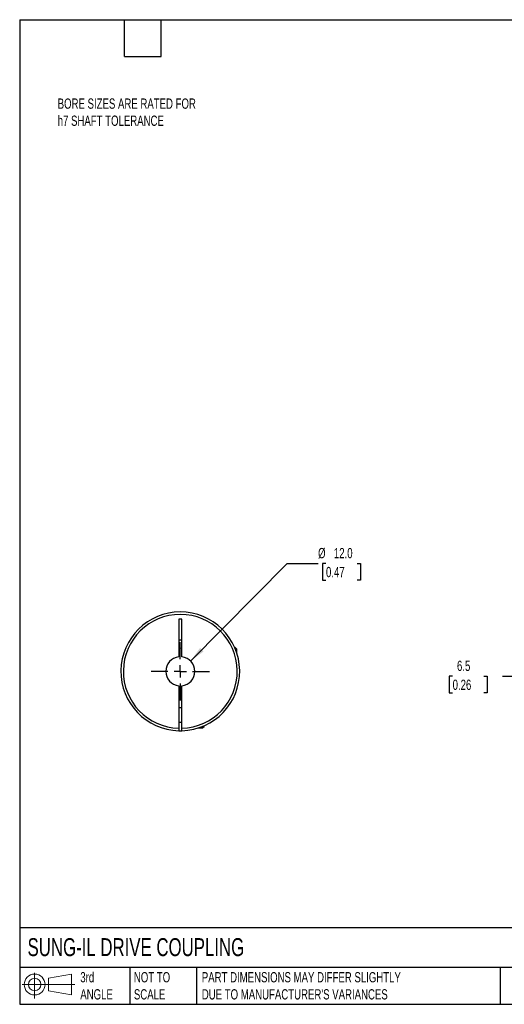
# Model space of a CAD drawing. Header units: millimetres. Extents: x 13 to 546, y 13 to 419.
# Tile 1 of 3: x 13 to 213, y 13 to 419. Entities that reach past the tile are written whole.
import ezdxf

# ---------------------------------------------------------------- set-up
doc = ezdxf.new("R2010")
doc.units = ezdxf.units.MM
doc.header["$LTSCALE"] = 2
doc.linetypes.add('SLD-Center', pattern=[19.05, 15.24, -1.27, 1.27, -1.27])
doc.linetypes.add('SLD-Solid', pattern=[0])
doc.layers.add('CENTER', color=40, linetype='SLD-Center')
doc.layers.add('SLD-DEFPOINTS', color=7, linetype='Continuous')
doc.layers.add('DIMENSIONS', color=140, linetype='SLD-Solid', lineweight=25)
doc.layers.add('TEXT', color=140, linetype='SLD-Solid', lineweight=25)
doc.styles.add('SLDTEXTSTYLE0', font='TXT', dxfattribs={"width": 0.7})
doc.dimstyles.new('SLDDIMSTYLE2', dxfattribs={"dimtxt": 4.316016, "dimasz": 6.604, "dimexe": 0, "dimexo": 0.0625, "dimgap": 1.079004, "dimtad": 0, "dimtih": 1, "dimtoh": 1, "dimdec": 1, "dimrnd": 1e-09, "dimzin": 12, "dimdsep": 46, "dimtxsty": 'SLDTEXTSTYLE0', "dimsah": 1, "dimcen": 0.09, "dimadec": 0, "dimazin": 3, "dimtfac": 1, "dimtdec": 1, "dimtmove": 0, "dimatfit": 0, "dimfxl": 0, "dimfrac": 2, "dimtolj": 1, "dimtzin": 12, "dimarcsym": 0})
doc.dimstyles.new('SLDDIMSTYLE3', dxfattribs={"dimtxt": 4.316016, "dimasz": 6.604, "dimexe": 0, "dimexo": 0.0625, "dimgap": 1.079004, "dimtad": 0, "dimtih": 1, "dimtoh": 1, "dimdec": 1, "dimrnd": 1e-09, "dimzin": 4, "dimdsep": 46, "dimtxsty": 'SLDTEXTSTYLE0', "dimsah": 1, "dimcen": 0, "dimadec": 0, "dimazin": 1, "dimtfac": 1, "dimtdec": 1, "dimtofl": 0, "dimtmove": 0, "dimatfit": 3, "dimfxl": 0, "dimfrac": 2, "dimtolj": 1, "dimtzin": 12, "dimarcsym": 0})

# ---------------------------------------------------------------- blocks, each defined once
blk = doc.blocks.new('Block11')
at = {"color": 7, "linetype": 'SLD-Solid', "lineweight": 18}
for p, q in [((5.18, 10.62), (5.18, 0)), ((10.96, 8.33), (20.35, 10.06)), ((10.96, 3.19), (10.96, 8.33)), ((20.35, 10.06), (20.35, 1.46)), ((0, 5.76), (21.75, 5.76)), ((10.96, 3.19), (20.35, 1.46))]:
    blk.add_line(p, q, dxfattribs=at)
for radius in [4.3, 2.57]:
    blk.add_circle((5.18, 5.76), radius, dxfattribs=at)
blk = doc.blocks.new('Block12')
at = {"layer": 'SLD-DEFPOINTS'}
blk.add_blockref('Block11', (0, 0), dxfattribs=at)
blk = doc.blocks.new('_D_3')
at = {"layer": 'DIMENSIONS'}
for p, q in [((191.31, 148.11), (189.86, 148.11)), ((189.86, 148.11), (189.86, 141.25)), ((204.14, 148.11), (205.59, 148.11)), ((205.59, 148.11), (205.59, 141.25)), ((211.92, 148.11), (224.62, 148.11)), ((224.62, 148.11), (224.62, 132.13)), ((189.86, 141.25), (191.31, 141.25)), ((205.59, 141.25), (204.14, 141.25)), ((238.44, 132.13), (218.27, 132.13)), ((239.98, 125.64), (218.27, 125.64)), ((224.62, 125.64), (224.62, 112.94))]:
    blk.add_line(p, q, dxfattribs=at)
for points in [[(224.62, 132.13), (225.64, 138.73), (223.61, 138.73)], [(224.62, 125.64), (223.61, 119.03), (225.64, 119.03)]]:
    blk.add_solid(points, dxfattribs=at)
at = {"layer": 'DIMENSIONS', "char_height": 4.233, "attachment_point": 1, "style": 'SLDTEXTSTYLE0'}
for s, insert in [('6.5', (193.11, 154.53)), ('0.26', (191.31, 146.71))]:
    blk.add_mtext(s, dxfattribs=dict(at, insert=insert))
blk = doc.blocks.new('_D_8')
at = {"layer": 'DIMENSIONS'}
for p, q in [((83.19, 154.39), (123.1, 194.63)), ((123.1, 194.63), (135.8, 194.63)), ((139.06, 194.63), (137.61, 194.63)), ((137.61, 194.63), (137.61, 187.77)), ((151.88, 194.63), (153.33, 194.63)), ((153.33, 194.63), (153.33, 187.77)), ((137.61, 187.77), (139.06, 187.77)), ((153.33, 187.77), (151.88, 187.77))]:
    blk.add_line(p, q, dxfattribs=at)
blk.add_solid([(83.19, 154.39), (88.56, 158.36), (87.12, 159.79)], dxfattribs=at)
at = {"layer": 'DIMENSIONS', "char_height": 4.233, "attachment_point": 1, "style": 'SLDTEXTSTYLE0'}
for s, insert in [('%%c', (135.8, 201.05)), ('12.0', (142.32, 201.05)), ('0.47', (139.06, 193.23))]:
    blk.add_mtext(s, dxfattribs=dict(at, insert=insert))
blk = doc.blocks.new('SW_CENTERMARKSYMBOL_3')
at = {"layer": 'CENTER', "color": 0}
for p, q in [((0, 5.08), (0, 12.04)), ((-5.08, 0), (-12.04, 0)), ((0, 0), (-2.54, 0)), ((0, 0), (0, 2.54)), ((0, 0), (0, -2.54)), ((0, 0), (2.54, 0)), ((5.08, 0), (12.04, 0)), ((0, -5.08), (0, -12.04))]:
    blk.add_line(p, q, dxfattribs=at)

msp = doc.modelspace()

# ---------------------------------------------------------------- linework, layer by layer
for p, q in [((79.61, 171.63), (78.31, 171.63)), ((78.31, 171.63), (78.31, 156.09)), ((79.61, 156.09), (79.61, 171.63)), ((78.31, 163.13), (79.61, 163.13)), ((101.66, 159.93), (101.42, 159.93)), ((102.26, 159.33), (101.66, 159.93)), ((102.26, 159.33), (101.67, 159.33)), ((102.26, 157.7), (102.26, 159.33)), ((78.31, 144.16), (78.31, 126.64)), ((79.61, 126.64), (79.61, 144.16)), ((79.61, 135.13), (78.31, 135.13)), ((78.31, 129.13), (79.61, 129.13)), ((86.53, 126.83), (88.16, 126.83)), ((88.16, 126.83), (88.76, 127.43)), ((88.16, 126.83), (88.16, 127.42)), ((88.76, 127.43), (88.76, 127.67))]:
    msp.add_line(p, q)
at = {"flags": 128}
for points in [[(79.61, 159.61), (78.96, 159.63), (78.31, 159.61)], [(78.31, 140.65), (78.96, 140.63), (79.61, 140.65)]]:
    msp.add_lwpolyline(points, dxfattribs=at)
for radius, start, end in [(24.5, 271.5203, 268.4797), (23.5, 271.585, 268.415), (6, 96.2192, 263.7808), (6, 276.2192, 83.7808), (24.5, 268.4797, 271.5203)]:
    msp.add_arc((78.96, 150.13), radius, start, end)
for points in [[(78.31, 126.64), (78.31, 126.51), (78.31, 126.38), (78.31, 126.13), (78.31, 126.02), (78.31, 125.75), (78.31, 125.64), (78.31, 125.64)], [(79.61, 125.64), (79.61, 125.64), (79.61, 125.66), (79.61, 125.76), (79.61, 125.84), (79.61, 126.12), (79.61, 126.37), (79.61, 126.64)]]:
    msp.add_open_spline(points, degree=3, knots=[0, 0, 0, 0, 0.25, 0.25, 0.5, 0.5, 1, 1, 1, 1])
at = {"layer": 'TEXT'}
for p, q in [((12.7, 419.1), (546.1, 419.1)), ((12.7, 419.1), (12.7, 12.7)), ((55.88, 403.86), (55.88, 419.1)), ((71.12, 403.86), (71.12, 419.1)), ((55.88, 403.86), (71.12, 403.86)), ((546.1, 44.25), (12.7, 44.25)), ((546.1, 27.94), (12.7, 27.94)), ((58.09, 27.94), (58.09, 12.7)), ((85.67, 27.94), (85.67, 12.7)), ((210.97, 27.94), (210.97, 12.7)), ((12.7, 12.7), (546.1, 12.7))]:
    msp.add_line(p, q, dxfattribs=at)

# ---------------------------------------------------------------- block references
at = {"layer": 'CENTER'}
msp.add_blockref('SW_CENTERMARKSYMBOL_3', (78.96, 150.13), dxfattribs=at)
at = {"layer": 'SLD-DEFPOINTS'}
msp.add_blockref('Block12', (13.68, 15.11), dxfattribs=at)

# ---------------------------------------------------------------- texts
at = {"layer": 'TEXT', "attachment_point": 1, "style": 'SLDTEXTSTYLE0'}
for s, insert, char_height in [('BORE SIZES ARE RATED FOR^Jh7 SHAFT TOLERANCE', (28.37, 386.58), 4.2333), ('SUNG-IL DRIVE COUPLING', (15.93, 40), 7.4083), ('3rd^JANGLE', (37.7, 25.99), 4.233), ('NOT TO^JSCALE', (59.81, 25.99), 4.2333), ("PART DIMENSIONS MAY DIFFER SLIGHTLY ^JDUE TO MANUFACTURER'S VARIANCES", (87.83, 25.99), 4.2333)]:
    msp.add_mtext(s, dxfattribs=dict(at, insert=insert, char_height=char_height))

# ---------------------------------------------------------------- dimensions: what is measured, and where the dimension line sits
at = {"layer": 'DIMENSIONS'}
dim = msp.add_diameter_dim_2p(p1=(74.74, 145.87), p2=(83.19, 154.39), dimstyle='SLDDIMSTYLE3', dxfattribs=at)
dim.commit()
dim.dimension.update_dxf_attribs({"geometry": '_D_8', "text_midpoint": (145.47, 194.63), "dimtype": 163})
dim = msp.add_linear_dim(base=(224.62, 132.13), p1=(242.52, 125.64), p2=(240.98, 132.13), angle=90, dimstyle='SLDDIMSTYLE2', dxfattribs=at)
dim.commit()
dim.dimension.update_dxf_attribs({"geometry": '_D_3', "text_midpoint": (224.62, 148.11), "dimtype": 160})

doc.saveas('drawing.dxf')
